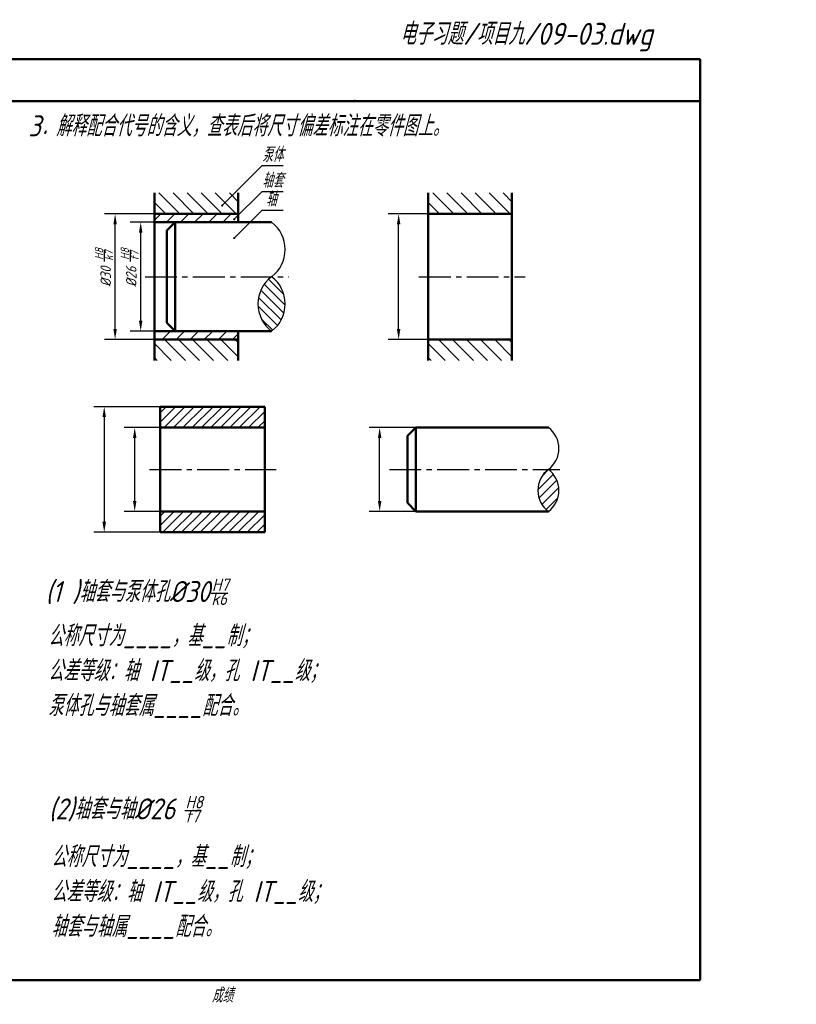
# Model space of a CAD drawing. Header units: millimetres. Extents: x 79 to 432, y 66 to 302.
import ezdxf

# ---------------------------------------------------------------- set-up
doc = ezdxf.new("R2010")
doc.units = ezdxf.units.MM
doc.header["$LTSCALE"] = 0.8
doc.linetypes.add('CENTER2', pattern=[28.575000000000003, 19.05, -3.175, 3.175, -3.175])
for name, color, linetype in [('剖面线层', 7, 'Continuous'), ('尺寸层', 221, 'Continuous'), ('细实线层', 7, 'Continuous')]:
    doc.layers.add(name, color=color, linetype=linetype)
for name, color, linetype, lineweight in [('文字层', 227, 'Continuous', 20), ('点画线层', 3, 'CENTER2', 25), ('粗实线层', 7, 'Continuous', 50)]:
    doc.layers.add(name, color=color, linetype=linetype, lineweight=lineweight)
doc.styles.add('工程字体（斜）', font='gbeitc.shx', dxfattribs={"bigfont": 'gbcbig.shx'})
doc.styles.add('工程斜体', font='gbeitc.shx', dxfattribs={"bigfont": 'gbcbig.shx'})
doc.dimstyles.new('gb35', dxfattribs={"dimtxt": 2.5, "dimasz": 2.5, "dimexe": 2.5, "dimexo": 0, "dimgap": 1, "dimtad": 1, "dimdsep": 46, "dimtxsty": '工程字体（斜）', "dimcen": 0, "dimadec": 0, "dimazin": 0, "dimtfac": 1, "dimtmove": 0, "dimatfit": 3, "dimfxl": 0, "dimarcsym": 0})

# ---------------------------------------------------------------- blocks, each defined once
blk = doc.blocks.new('*D27')
at = {"layer": 'Defpoints', "color": 0, "ltscale": 0.5}
for p in [(336.8926604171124, 255.0637065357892), (343.9709527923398, 255.0637065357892), (343.9709527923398, 225.0637065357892)]:
    blk.add_point(p, dxfattribs=at)
at = {"layer": '尺寸层', "color": 0, "lineweight": -2, "ltscale": 0.5}
for p, q in [((343.9709527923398, 255.0637065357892), (334.3926604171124, 255.0637065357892)), ((336.8926604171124, 227.5637065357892), (336.8926604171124, 252.5637065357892)), ((343.9709527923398, 225.0637065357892), (334.3926604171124, 225.0637065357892))]:
    blk.add_line(p, q, dxfattribs=at)
at = {"layer": '尺寸层', "color": 0, "ltscale": 0.5}
for points in [[(336.4759937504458, 252.5637065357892), (337.3093270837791, 252.5637065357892), (336.8926604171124, 255.0637065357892)], [(336.4759937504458, 227.5637065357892), (337.3093270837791, 227.5637065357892), (336.8926604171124, 225.0637065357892)]]:
    blk.add_solid(points, dxfattribs=at)
blk = doc.blocks.new('*D28')
at = {"layer": 'Defpoints', "color": 0, "ltscale": 0.5}
for p in [(269.1464087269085, 255.0637065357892), (278.534846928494, 255.0637065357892), (278.534846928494, 225.0637065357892)]:
    blk.add_point(p, dxfattribs=at)
at = {"layer": '尺寸层', "color": 0, "lineweight": -2, "ltscale": 0.5}
for p, q in [((278.534846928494, 255.0637065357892), (266.6464087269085, 255.0637065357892)), ((269.1464087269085, 227.5637065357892), (269.1464087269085, 252.5637065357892)), ((278.534846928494, 225.0637065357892), (266.6464087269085, 225.0637065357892))]:
    blk.add_line(p, q, dxfattribs=at)
at = {"layer": '尺寸层', "color": 0, "ltscale": 0.5}
for points in [[(268.7297420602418, 252.5637065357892), (269.5630753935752, 252.5637065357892), (269.1464087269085, 255.0637065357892)], [(268.7297420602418, 227.5637065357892), (269.5630753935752, 227.5637065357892), (269.1464087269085, 225.0637065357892)]]:
    blk.add_solid(points, dxfattribs=at)
at = {"layer": '尺寸层', "color": 0, "ltscale": 0.5, "insert": (266.8964087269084, 240.0637065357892), "char_height": 2.5, "attachment_point": 5, "rotation": 90, "style": '工程字体（斜）'}
blk.add_mtext('%%C30', dxfattribs=at)
blk = doc.blocks.new('*D18')
at = {"layer": 'Defpoints', "color": 0, "ltscale": 0.5}
for p in [(275.2580817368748, 253.0637065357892), (278.5348469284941, 253.0637065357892), (278.5348469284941, 227.0637065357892)]:
    blk.add_point(p, dxfattribs=at)
at = {"layer": '尺寸层', "color": 0, "lineweight": -2, "ltscale": 0.5}
for p, q in [((278.5348469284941, 253.0637065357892), (272.7580817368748, 253.0637065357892)), ((275.2580817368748, 229.5637065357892), (275.2580817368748, 250.5637065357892)), ((278.5348469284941, 227.0637065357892), (272.7580817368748, 227.0637065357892))]:
    blk.add_line(p, q, dxfattribs=at)
at = {"layer": '尺寸层', "color": 0, "ltscale": 0.5}
for points in [[(274.8414150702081, 250.5637065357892), (275.6747484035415, 250.5637065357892), (275.2580817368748, 253.0637065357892)], [(274.8414150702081, 229.5637065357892), (275.6747484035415, 229.5637065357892), (275.2580817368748, 227.0637065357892)]]:
    blk.add_solid(points, dxfattribs=at)
at = {"layer": '尺寸层', "color": 0, "ltscale": 0.5, "insert": (273.0080817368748, 240.0637065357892), "char_height": 2.5, "attachment_point": 5, "rotation": 90, "style": '工程字体（斜）'}
blk.add_mtext('%%C26', dxfattribs=at)
blk = doc.blocks.new('*D19')
at = {"layer": 'Defpoints', "color": 0, "ltscale": 0.5}
for p in [(273.8334012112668, 204.0101673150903), (279.9014206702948, 204.0101673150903), (279.9014206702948, 184.0101673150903)]:
    blk.add_point(p, dxfattribs=at)
at = {"layer": '尺寸层', "color": 0, "lineweight": -2, "ltscale": 0.5}
for p, q in [((279.9014206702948, 204.0101673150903), (271.3334012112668, 204.0101673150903)), ((273.8334012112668, 186.5101673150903), (273.8334012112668, 201.5101673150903)), ((279.9014206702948, 184.0101673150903), (271.3334012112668, 184.0101673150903))]:
    blk.add_line(p, q, dxfattribs=at)
at = {"layer": '尺寸层', "color": 0, "ltscale": 0.5}
for points in [[(273.4167345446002, 201.5101673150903), (274.2500678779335, 201.5101673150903), (273.8334012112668, 204.0101673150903)], [(273.4167345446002, 186.5101673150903), (274.2500678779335, 186.5101673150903), (273.8334012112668, 184.0101673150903)]]:
    blk.add_solid(points, dxfattribs=at)
blk = doc.blocks.new('*D20')
at = {"layer": 'Defpoints', "color": 0, "ltscale": 0.5}
for p in [(279.9014206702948, 209.0101673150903), (266.5471841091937, 179.0101673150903), (279.9014206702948, 179.0101673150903)]:
    blk.add_point(p, dxfattribs=at)
at = {"layer": '尺寸层', "color": 0, "lineweight": -2, "ltscale": 0.5}
for p, q in [((279.9014206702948, 209.0101673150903), (264.0471841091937, 209.0101673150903)), ((266.5471841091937, 206.5101673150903), (266.5471841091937, 181.5101673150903)), ((279.9014206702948, 179.0101673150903), (264.0471841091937, 179.0101673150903))]:
    blk.add_line(p, q, dxfattribs=at)
at = {"layer": '尺寸层', "color": 0, "ltscale": 0.5}
for points in [[(266.130517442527, 206.5101673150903), (266.9638507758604, 206.5101673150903), (266.5471841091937, 209.0101673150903)], [(266.130517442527, 181.5101673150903), (266.9638507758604, 181.5101673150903), (266.5471841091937, 179.0101673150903)]]:
    blk.add_solid(points, dxfattribs=at)
blk = doc.blocks.new('*D21')
at = {"layer": 'Defpoints', "color": 0, "ltscale": 0.5}
for p in [(332.3508318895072, 204.0101673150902), (341.0219032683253, 204.0101673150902), (341.0219032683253, 184.0101673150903)]:
    blk.add_point(p, dxfattribs=at)
at = {"layer": '尺寸层', "color": 0, "lineweight": -2, "ltscale": 0.5}
for p, q in [((341.0219032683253, 204.0101673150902), (329.8508318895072, 204.0101673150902)), ((332.3508318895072, 186.5101673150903), (332.3508318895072, 201.5101673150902)), ((341.0219032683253, 184.0101673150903), (329.8508318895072, 184.0101673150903))]:
    blk.add_line(p, q, dxfattribs=at)
at = {"layer": '尺寸层', "color": 0, "ltscale": 0.5}
for points in [[(331.9341652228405, 201.5101673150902), (332.7674985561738, 201.5101673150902), (332.3508318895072, 204.0101673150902)], [(331.9341652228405, 186.5101673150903), (332.7674985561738, 186.5101673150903), (332.3508318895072, 184.0101673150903)]]:
    blk.add_solid(points, dxfattribs=at)

msp = doc.modelspace()

# ---------------------------------------------------------------- hatches: boundary and pattern name
at = {"layer": '剖面线层', "ltscale": 0.5}
h = msp.add_hatch(dxfattribs=at)
h.set_pattern_fill('ANSI31', scale=0.75, angle=90, style=0)
h.set_pattern_definition([(135, (12.92449299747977, 4.775157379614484), (-1.683798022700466, -1.683798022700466), [])])
h.paths.add_polyline_path([(298.5348469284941, 260.0637065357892), (278.5348469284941, 260.0637065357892), (278.5348469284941, 255.0637065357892), (298.5348469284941, 255.0637065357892)])
h.paths.add_polyline_path([(298.534846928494, 225.0637065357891), (278.5348469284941, 225.0637065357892), (278.5348469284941, 220.0637065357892), (298.5348469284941, 220.0637065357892)])
h = msp.add_hatch(dxfattribs=at)
h.set_pattern_fill('ANSI31', scale=0.75, angle=90, style=0)
h.set_pattern_definition([(135, (78.36059886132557, 4.775157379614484), (-1.683798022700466, -1.683798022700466), [])])
h.paths.add_polyline_path([(363.9709527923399, 260.0637065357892), (343.9709527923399, 260.0637065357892), (343.9709527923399, 255.0637065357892), (363.9709527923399, 255.0637065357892)])
h.paths.add_polyline_path([(363.9709527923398, 225.0637065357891), (343.9709527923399, 225.0637065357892), (343.9709527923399, 220.0637065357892), (363.9709527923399, 220.0637065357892)])
h = msp.add_hatch(dxfattribs=at)
h.set_pattern_fill('ANSI31', scale=0.75, style=0)
h.set_pattern_definition([(45, (12.92449299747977, 4.775157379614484), (-1.683798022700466, 1.683798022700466), [])])
h.paths.add_polyline_path([(278.5348469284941, 255.0637065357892), (278.5348469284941, 253.0637065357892), (283.5348469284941, 253.0637065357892), (298.5348469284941, 253.0637065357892), (298.5348469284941, 255.0637065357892)])
h.paths.add_polyline_path([(283.5348469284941, 227.0637065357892), (278.5348469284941, 227.0637065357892), (278.5348469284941, 225.0637065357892), (298.534846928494, 225.0637065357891), (298.5348469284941, 227.0637065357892)])
h = msp.add_hatch(dxfattribs=at)
h.set_pattern_fill('ANSI31', scale=0.5, angle=90, style=0)
h.set_pattern_definition([(135, (12.92449299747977, 4.775157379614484), (-1.122532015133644, -1.122532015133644), [])])
h.paths.add_polyline_path([(306.5348469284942, 227.063706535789, 0.5007249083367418), (306.5348469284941, 240.0637065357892, 0.5007249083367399)])
at = {"layer": '细实线层', "ltscale": 0.5}
h = msp.add_hatch(dxfattribs=at)
h.set_pattern_fill('ANSI31', scale=0.5, style=0)
h.set_pattern_definition([(45, (-6.926745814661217, 48.71342631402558), (-1.122532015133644, 1.122532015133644), [])])
h.paths.add_polyline_path([(304.9014206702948, 204.0101673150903), (304.9014206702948, 209.0101673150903), (279.9014206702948, 209.0101673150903), (279.9014206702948, 204.0101673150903)])
h.paths.add_polyline_path([(279.9014206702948, 184.0101673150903), (279.9014206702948, 179.0101673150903), (304.9014206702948, 179.0101673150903), (304.9014206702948, 184.0101673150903)])
h = msp.add_hatch(dxfattribs=at)
h.set_pattern_fill('ANSI31', scale=0.5, style=0)
h.set_pattern_definition([(45, (19.7772467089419, 58.81196586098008), (-1.122532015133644, 1.122532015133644), [])])
h.paths.add_polyline_path([(372.6663897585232, 194.0101673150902, 0.5049687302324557), (372.6663897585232, 184.0101673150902, 0.5049687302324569)])

# ---------------------------------------------------------------- linework, layer by layer
at = {"layer": '尺寸层', "color": 7, "ltscale": 0.5}
for p, q in [((294.7220972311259, 257.0648898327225), (304.2653289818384, 266.6081215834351)), ((304.2653289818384, 266.6081215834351), (309.2653289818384, 266.6081215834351)), ((297.5958508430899, 253.7841452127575), (304.2653289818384, 260.453623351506)), ((304.2653289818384, 260.453623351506), (309.2653289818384, 260.453623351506)), ((297.5958508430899, 249.3011068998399), (304.2653289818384, 255.9705850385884)), ((304.2653289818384, 255.9705850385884), (309.2653289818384, 255.9705850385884)), ((266.6295237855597, 243.6888851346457), (266.6295237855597, 246.460147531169)), ((272.7845846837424, 243.6888851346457), (272.7845846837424, 246.460147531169))]:
    msp.add_line(p, q, dxfattribs=at)
at = {"layer": '尺寸层', "color": 7, "const_width": 0.25}
for points in [[(294.5970972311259, 257.0648898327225, 1), (294.8470972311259, 257.0648898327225, 1)], [(297.4708508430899, 253.7841452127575, 1), (297.7208508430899, 253.7841452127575, 1)], [(297.4708508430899, 249.3011068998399, 1), (297.7208508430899, 249.3011068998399, 1)]]:
    msp.add_lwpolyline(points, format="xyb", close=True, dxfattribs=at)
at = {"layer": '点画线层', "color": 7, "ltscale": 0.5}
for p, q in [((276.311818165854, 240.0637065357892), (310.6548686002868, 240.0637065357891)), ((341.7222801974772, 240.0637065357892), (367.1106750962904, 240.0637065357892)), ((277.3530817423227, 194.0101673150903), (307.6618873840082, 194.0101673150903)), ((334.672604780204, 194.0101673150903), (375.3835689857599, 194.0101673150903))]:
    msp.add_line(p, q, dxfattribs=at)
at = {"layer": '粗实线层', "ltscale": 0.5}
for p, q in [((408.9094181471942, 292.0297198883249), (78.90941814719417, 292.0297198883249)), ((408.9094181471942, 282.0297198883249), (408.9094181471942, 292.0297198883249)), ((408.9094181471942, 282.0297198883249), (238.8783464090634, 282.0297198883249)), ((78.90941814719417, 72.0297198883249), (408.9094181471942, 72.0297198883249))]:
    msp.add_line(p, q, dxfattribs=at)
at = {"layer": '粗实线层', "color": 7, "ltscale": 0.5}
for p, q in [((408.9094181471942, 72.0297198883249), (408.9094181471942, 282.0297198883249)), ((278.5348469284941, 240.0637065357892), (278.5348469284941, 260.0637065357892)), ((298.5348469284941, 260.0637065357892), (298.5348469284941, 253.0637065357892)), ((343.9709527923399, 240.0637065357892), (343.9709527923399, 260.0637065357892)), ((363.9709527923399, 260.0637065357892), (363.9709527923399, 240.0637065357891)), ((278.5348469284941, 255.0637065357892), (298.5348469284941, 255.0637065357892)), ((343.9709527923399, 255.0637065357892), (363.9709527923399, 255.0637065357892)), ((283.5348469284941, 253.0637065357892), (278.5348469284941, 253.0637065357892)), ((283.5348469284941, 253.0637065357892), (281.5348469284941, 251.0637065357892)), ((283.5348469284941, 253.0637065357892), (306.5348469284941, 253.0637065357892)), ((283.5348469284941, 227.0637065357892), (283.5348469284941, 253.0637065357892)), ((281.5348469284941, 229.0637065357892), (281.5348469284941, 251.0637065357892)), ((278.5348469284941, 240.0637065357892), (278.5348469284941, 220.0637065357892)), ((343.9709527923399, 240.0637065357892), (343.9709527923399, 220.0637065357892)), ((363.9709527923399, 220.0637065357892), (363.9709527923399, 240.0637065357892)), ((283.5348469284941, 227.0637065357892), (281.5348469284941, 229.0637065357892)), ((283.5348469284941, 227.0637065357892), (278.5348469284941, 227.0637065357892)), ((283.5348469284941, 227.0637065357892), (306.5348469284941, 227.0637065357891)), ((298.5348469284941, 220.0637065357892), (298.5348469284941, 227.0637065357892)), ((278.534846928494, 225.0637065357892), (298.534846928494, 225.0637065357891)), ((343.9709527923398, 225.0637065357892), (363.9709527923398, 225.0637065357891)), ((279.9014206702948, 209.0101673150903), (279.9014206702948, 194.0101673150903)), ((279.9014206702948, 209.0101673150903), (304.9014206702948, 209.0101673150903)), ((304.9014206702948, 209.0101673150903), (304.9014206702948, 194.0101673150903)), ((279.9014206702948, 204.0101673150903), (304.9014206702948, 204.0101673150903)), ((339.0219032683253, 202.0101673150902), (341.0219032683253, 204.0101673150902)), ((341.0219032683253, 204.0101673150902), (372.6663897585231, 204.0101673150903)), ((341.0219032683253, 204.0101673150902), (341.0219032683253, 184.0101673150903)), ((339.0219032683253, 202.0101673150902), (339.0219032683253, 186.0101673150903)), ((279.9014206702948, 179.0101673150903), (279.9014206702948, 194.0101673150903)), ((304.9014206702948, 179.0101673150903), (304.9014206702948, 194.0101673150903)), ((339.0219032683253, 186.0101673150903), (341.0219032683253, 184.0101673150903)), ((279.9014206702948, 184.0101673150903), (304.9014206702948, 184.0101673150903)), ((341.0219032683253, 184.0101673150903), (372.6663897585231, 184.0101673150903)), ((279.9014206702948, 179.0101673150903), (304.9014206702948, 179.0101673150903))]:
    msp.add_line(p, q, dxfattribs=at)
at = {"layer": '粗实线层'}
msp.add_point((326.4094181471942, 282.0297198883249), dxfattribs=at)
at = {"layer": '细实线层', "color": 7, "ltscale": 0.5}
for p, q in [((292.1330469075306, 164.4990527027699), (296.1037167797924, 164.4990527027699)), ((285.8154351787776, 112.572244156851), (289.7861050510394, 112.572244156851))]:
    msp.add_line(p, q, dxfattribs=at)
for centre, radius, start, end in [((301.6716130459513, 246.5637065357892), 8.117945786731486, 306.8034622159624, 53.1965377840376), ((311.3980808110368, 233.5637065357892), 8.117945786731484, 126.8034622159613, 233.1965377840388), ((301.6716130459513, 233.5637065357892), 8.117945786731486, 306.8034622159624, 53.1965377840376), ((368.9780099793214, 199.0101673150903), 6.213223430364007, 306.4153039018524, 53.58469609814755), ((376.3547695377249, 189.0101673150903), 6.213223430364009, 126.4153039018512, 233.5846960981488), ((368.9780099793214, 189.0101673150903), 6.213223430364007, 306.4153039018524, 53.58469609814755)]:
    msp.add_arc(centre, radius, start, end, dxfattribs=at)

# ---------------------------------------------------------------- texts
at = {"layer": '尺寸层', "color": 7, "ltscale": 0.5, "char_height": 3.5, "width": 7.732757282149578, "attachment_point": 1, "style": '工程斜体'}
for s, insert in [('泵体', (304.2685075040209, 270.9809582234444)), ('轴套', (304.2685075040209, 264.8264599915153)), ('轴', (305.147362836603, 260.3434216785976))]:
    msp.add_mtext(s, dxfattribs=dict(at, insert=insert))
at = {"layer": '尺寸层', "color": 7, "ltscale": 0.5, "char_height": 2, "width": 1.904213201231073, "attachment_point": 1, "rotation": 90, "style": '工程斜体'}
for s, insert in [('H8', (264.3083000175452, 244.1101699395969)), ('H8', (270.4633609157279, 244.1101699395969)), ('k7', (266.6663629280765, 243.8858765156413)), ('f7', (272.8214238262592, 243.8858765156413))]:
    msp.add_mtext(s, dxfattribs=dict(at, insert=insert))
at = {"layer": '文字层', "color": 7, "style": '工程字体（斜）'}
msp.add_text('成绩', height=3.5, dxfattribs=at).set_placement((292.2261378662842, 66.6585086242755))
at = {"layer": '细实线层', "ltscale": 0.5, "style": '工程字体（斜）'}
msp.add_text('电子习题/项目九/09-03.dwg', height=5.25, dxfattribs=at).set_placement((337.1353046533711, 295.46021618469))
at = {"layer": '细实线层', "color": 7, "ltscale": 0.5, "attachment_point": 1, "style": '工程斜体'}
for s, insert, char_height, width in [('1．根据配合代号在零件图上分别标出轴和孔的偏差值，并指出是何种配合。', (83.39314657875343, 278.5988081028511), 5, 126.1784758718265), ('3．解释配合代号的含义，查表后将尺寸偏差标注在零件图上。', (248.3931465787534, 278.5988081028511), 5, 126.1784758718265), ('(1 )轴套与泵体孔%%C30', (252.5401354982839, 167.3505806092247), 5, 100.9616153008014), ('H7', (292.2936267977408, 167.9596573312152), 3, 1.904213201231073), ('k6', (292.159061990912, 164.6331898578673), 3, 1.904213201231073), ('公称尺寸为____，基__制；\\P公差等级：轴 IT__级，孔 IT__级；\\P泵体孔与轴套属____配合。', (253.1094703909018, 156.7799088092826), 5, 100.9616153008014), ('(2)轴套与轴%%C26', (253.2950201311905, 115.4237720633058), 5, 100.9616153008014), ('H8', (285.9760150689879, 116.0328487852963), 3, 1.904213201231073), ('f7', (285.841450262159, 112.7063813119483), 3, 1.904213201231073), ('公称尺寸为____，基__制；\\P公差等级：轴 IT__级，孔 IT__级；\\P轴套与轴属____配合。', (253.8643550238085, 104.0153143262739), 5, 100.9616153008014), ('滚动轴承外径与座孔的配合为___制，座孔的基本偏差代号为___，公差等级为__级；\\P滚动轴承内径与轴的配合为___制，轴的基本偏差代号为___，公差等级为__级。', (83.35132600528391, 101.2114210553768), 5, 162.8903256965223)]:
    msp.add_mtext(s, dxfattribs=dict(at, insert=insert, char_height=char_height, width=width))

# ---------------------------------------------------------------- dimensions: what is measured, and where the dimension line sits
at = {"layer": '尺寸层', "color": 7, "ltscale": 0.5}
for base, p1, p2, text, picture, middle in [((269.1464087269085, 255.0637065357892), (278.534846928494, 225.0637065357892), (278.534846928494, 255.0637065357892), '%%C<>', '*D28', (266.8964087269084, 240.0637065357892)), ((336.8926604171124, 255.0637065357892), (343.9709527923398, 225.0637065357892), (343.9709527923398, 255.0637065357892), ' ', '*D27', (336.8926604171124, 240.0637065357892)), ((275.2580817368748, 253.0637065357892), (278.5348469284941, 227.0637065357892), (278.5348469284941, 253.0637065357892), '%%C<>', '*D18', (273.0080817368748, 240.0637065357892)), ((266.5471841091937, 179.0101673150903), (279.9014206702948, 209.0101673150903), (279.9014206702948, 179.0101673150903), ' ', '*D20', (266.5471841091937, 194.0101673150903)), ((273.8334012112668, 204.0101673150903), (279.9014206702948, 184.0101673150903), (279.9014206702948, 204.0101673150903), ' ', '*D19', (273.8334012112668, 194.0101673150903)), ((332.3508318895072, 204.0101673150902), (341.0219032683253, 184.0101673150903), (341.0219032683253, 204.0101673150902), ' ', '*D21', (332.3508318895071, 194.0101673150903))]:
    dim = msp.add_linear_dim(base=base, p1=p1, p2=p2, angle=90, text=text, dimstyle='gb35', dxfattribs=at)
    dim.commit()
    dim.dimension.update_dxf_attribs({"geometry": picture, "text_midpoint": middle})

doc.saveas('drawing.dxf')
